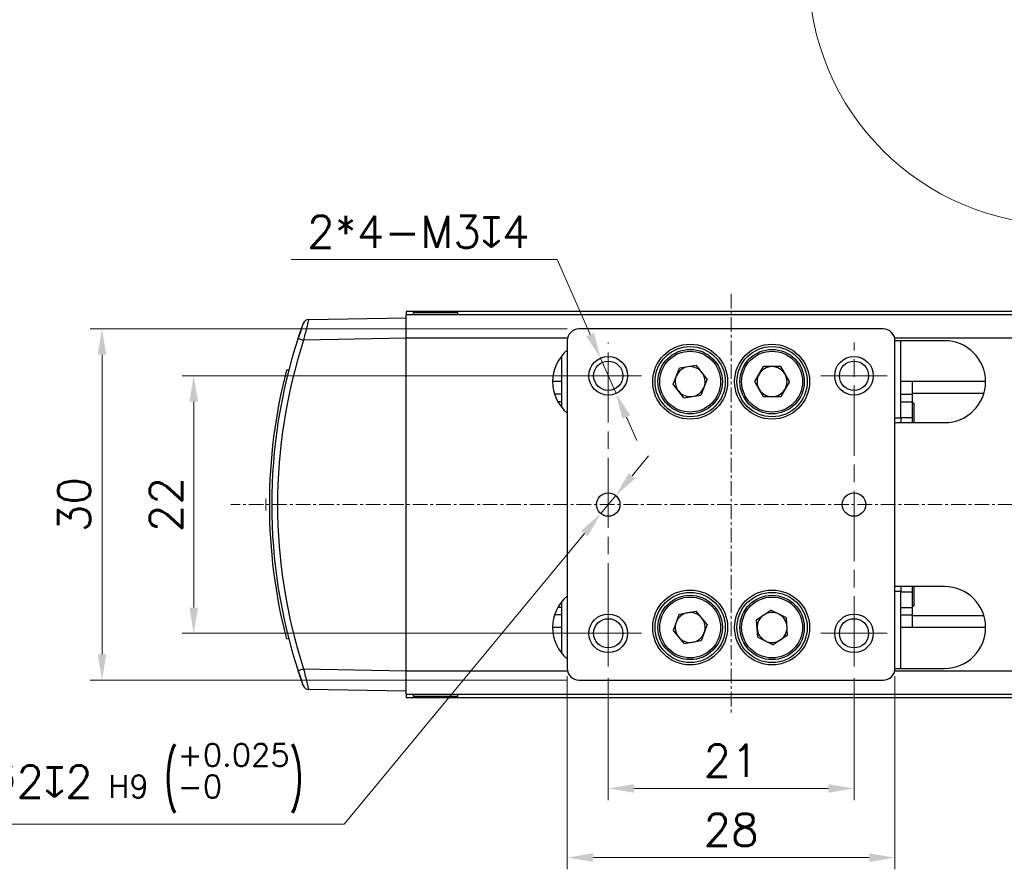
# Model space of a CAD drawing. Header units: inches. Extents: x 0 to 5766, y -2164 to 1330.
# Tile 91 of 210: x 3279 to 3363, y 224 to 297. Entities that reach past the tile are written whole.
import ezdxf

# ---------------------------------------------------------------- set-up
doc = ezdxf.new("R2010")
doc.units = ezdxf.units.IN
doc.header["$MEASUREMENT"] = 0
for name, pattern in [('AM_ISO08W050x2', [9, 6, -0.75, 1.5, -0.75]), ('CENTER', [2, 1.25, -0.25, 0.25, -0.25]), ('SLD-實線', [0])]:
    doc.linetypes.add(name, pattern=pattern)
for name, color, linetype, lineweight in [('AM_5', 3, 'Continuous', 15), ('AM_7', 4, 'CENTER', 15), ('AM_8', 1, 'Continuous', 15)]:
    doc.layers.add(name, color=color, linetype=linetype, lineweight=lineweight)
doc.styles.add('尺寸標註', font='romans.shx', dxfattribs={"bigfont": 'CHINESET.SHX'})
doc.dimstyles.new('複本(2) CNS2-1$0', dxfattribs={"dimtxt": 2.75, "dimasz": 2.2, "dimexe": 1, "dimexo": 1, "dimgap": 1, "dimtad": 1, "dimtoh": 1, "dimdsep": 46, "dimtxsty": '尺寸標註', "dimcen": 0, "dimclrd": 2, "dimclre": 2, "dimclrt": 3, "dimadec": 0, "dimazin": 2, "dimtp": 0.1, "dimtm": 0.1, "dimtfac": 0.71, "dimtmove": 0, "dimatfit": 0, "dimfxl": 0, "dimlwd": 13, "dimlwe": 13, "dimarcsym": 0})
doc.dimstyles.new('複本(2) CNS2-1$3', dxfattribs={"dimtxt": 2.75, "dimasz": 2.2, "dimexe": 1, "dimexo": 1, "dimgap": 1, "dimtad": 1, "dimtoh": 1, "dimdsep": 46, "dimtxsty": '尺寸標註', "dimcen": 0, "dimclrd": 2, "dimclre": 2, "dimclrt": 3, "dimadec": 0, "dimazin": 2, "dimtp": 0.1, "dimtm": 0.1, "dimtfac": 0.71, "dimtmove": 0, "dimatfit": 0, "dimfxl": 0, "dimlwd": 13, "dimlwe": 13, "dimarcsym": 0})

# ---------------------------------------------------------------- blocks, each defined once
blk = doc.blocks.new('*D300')
at = {"layer": 'AM_5', "color": 2, "lineweight": 13}
for p, q in [((3329.618, 240.729), (3329.618, 230.316)), ((3350.618, 240.729), (3350.618, 230.316)), ((3331.818, 231.316), (3348.418, 231.316))]:
    blk.add_line(p, q, dxfattribs=at)
at = {"layer": 'AM_5', "color": 2}
for points in [[(3331.818, 231.683), (3331.818, 230.95), (3329.618, 231.316)], [(3348.418, 231.683), (3348.418, 230.95), (3350.618, 231.316)]]:
    blk.add_solid(points, dxfattribs=at)
at = {"layer": 'Defpoints', "color": 0}
for p in [(3329.618, 241.729), (3350.618, 241.729), (3350.618, 231.316)]:
    blk.add_point(p, dxfattribs=at)
at = {"layer": 'AM_5', "color": 3, "insert": (3340.118, 233.691), "char_height": 2.75, "attachment_point": 5, "style": '尺寸標註'}
blk.add_mtext('21', dxfattribs=at)
blk = doc.blocks.new('*D301')
at = {"layer": 'AM_5', "color": 2, "lineweight": 13}
for p, q in [((3326.118, 240.917), (3326.118, 224.409)), ((3354.118, 240.917), (3354.118, 224.409)), ((3328.318, 225.409), (3351.918, 225.409))]:
    blk.add_line(p, q, dxfattribs=at)
at = {"layer": 'AM_5', "color": 2}
for points in [[(3328.318, 225.776), (3328.318, 225.042), (3326.118, 225.409)], [(3351.918, 225.776), (3351.918, 225.042), (3354.118, 225.409)]]:
    blk.add_solid(points, dxfattribs=at)
at = {"layer": 'Defpoints', "color": 0}
for p in [(3326.118, 241.917), (3354.118, 241.917), (3354.118, 225.409)]:
    blk.add_point(p, dxfattribs=at)
at = {"layer": 'AM_5', "color": 3, "insert": (3340.118, 227.784), "char_height": 2.75, "attachment_point": 5, "style": '尺寸標註'}
blk.add_mtext('28', dxfattribs=at)
blk = doc.blocks.new('*D348')
at = {"layer": 'AM_5', "color": 2, "lineweight": 13}
for p, q in [((3328.618, 266.567), (3293.197, 266.567)), ((3294.197, 264.367), (3294.197, 246.767)), ((3328.618, 244.567), (3293.197, 244.567))]:
    blk.add_line(p, q, dxfattribs=at)
at = {"layer": 'AM_5', "color": 2}
for points in [[(3293.831, 264.367), (3294.564, 264.367), (3294.197, 266.567)], [(3293.831, 246.767), (3294.564, 246.767), (3294.197, 244.567)]]:
    blk.add_solid(points, dxfattribs=at)
at = {"layer": 'Defpoints', "color": 0}
for p in [(3329.618, 266.567), (3294.197, 244.567), (3329.618, 244.567)]:
    blk.add_point(p, dxfattribs=at)
at = {"layer": 'AM_5', "color": 3, "insert": (3291.822, 255.567), "char_height": 2.75, "attachment_point": 5, "rotation": 90, "style": '尺寸標註'}
blk.add_mtext('22', dxfattribs=at)
blk = doc.blocks.new('*D302')
at = {"layer": 'AM_5', "color": 2, "lineweight": 13}
for p, q in [((3326.118, 270.567), (3285.36, 270.567)), ((3286.36, 242.767), (3286.36, 268.367)), ((3326.118, 240.567), (3285.36, 240.567))]:
    blk.add_line(p, q, dxfattribs=at)
at = {"layer": 'AM_5', "color": 2}
for points in [[(3285.993, 268.367), (3286.726, 268.367), (3286.36, 270.567)], [(3285.993, 242.767), (3286.726, 242.767), (3286.36, 240.567)]]:
    blk.add_solid(points, dxfattribs=at)
at = {"layer": 'Defpoints', "color": 0}
for p in [(3286.36, 270.567), (3327.118, 270.567), (3327.118, 240.567)]:
    blk.add_point(p, dxfattribs=at)
at = {"layer": 'AM_5', "color": 3, "insert": (3283.985, 255.567), "char_height": 2.75, "attachment_point": 5, "rotation": 90, "style": '尺寸標註'}
blk.add_mtext('30', dxfattribs=at)
blk = doc.blocks.new('*D303')
at = {"layer": 'AM_5', "color": 2, "lineweight": 13}
for p, q in [((3325.26, 276.49), (3302.522, 276.49)), ((3328.07, 270.092), (3325.26, 276.49)), ((3330.282, 265.056), (3328.955, 268.078)), ((3331.166, 263.042), (3332.051, 261.027))]:
    blk.add_line(p, q, dxfattribs=at)
at = {"layer": 'AM_5', "color": 2}
for points in [[(3328.406, 270.239), (3327.735, 269.944), (3328.955, 268.078)], [(3331.502, 263.189), (3330.831, 262.894), (3330.282, 265.056)]]:
    blk.add_solid(points, dxfattribs=at)
at = {"layer": 'Defpoints', "color": 0}
for p in [(3328.955, 268.078), (3330.282, 265.056)]:
    blk.add_point(p, dxfattribs=at)
at = {"layer": 'AM_5', "color": 3, "insert": (3313.391, 278.865), "char_height": 2.75, "attachment_point": 5, "style": '尺寸標註'}
blk.add_mtext('2*4-M3{\\Famgdt;x}4', dxfattribs=at)
blk = doc.blocks.new('*D304')
at = {"layer": 'AM_5', "color": 2, "lineweight": 13}
for p, q in [((3331.657, 258.034), (3333.058, 259.729)), ((3330.255, 256.338), (3328.981, 254.796)), ((3327.58, 253.1), (3307.048, 228.254)), ((3307.048, 228.254), (3264.536, 228.254))]:
    blk.add_line(p, q, dxfattribs=at)
at = {"layer": 'AM_5', "color": 2}
for points in [[(3331.374, 258.267), (3331.939, 257.8), (3330.255, 256.338)], [(3327.297, 253.334), (3327.863, 252.866), (3328.981, 254.796)]]:
    blk.add_solid(points, dxfattribs=at)
at = {"layer": 'Defpoints', "color": 0}
for p in [(3330.255, 256.338), (3328.981, 254.796)]:
    blk.add_point(p, dxfattribs=at)
at = {"layer": 'AM_5', "color": 3, "insert": (3285.292, 232.187), "char_height": 2.75, "attachment_point": 5, "style": '尺寸標註'}
blk.add_mtext('2*2-∅2{\\Famgdt|c136;x}2{}{\\H0.7x;\\C3; H9 {\\H2x;\\W0.5;(}\\S+0.025^ -0;{\\H2x;\\W0.5;)}}', dxfattribs=at)

msp = doc.modelspace()

# ---------------------------------------------------------------- linework, layer by layer
at = {"color": 7, "linetype": 'SLD-實線', "lineweight": 25}
for p, q in [((3425.362, 272.067), (3312.362, 272.067)), ((3312.362, 272.067), (3312.362, 271.767)), ((3312.362, 269.767), (3312.362, 271.767)), ((3425.362, 271.767), (3312.362, 271.767)), ((3312.962, 271.967), (3312.962, 271.767)), ((3312.962, 271.967), (3316.762, 271.967)), ((3316.762, 271.767), (3316.762, 271.967)), ((3304.02, 271.371), (3312.362, 271.517)), ((3353.118, 270.567), (3327.118, 270.567)), ((3312.362, 269.767), (3303.589, 269.614)), ((3312.362, 241.367), (3312.362, 269.767)), ((3326.118, 269.567), (3326.118, 241.567)), ((3354.118, 241.567), (3354.118, 269.567)), ((3358.362, 269.567), (3354.118, 269.567)), ((3354.618, 262.967), (3354.618, 269.567)), ((3325.618, 268.24), (3325.618, 263.894)), ((3302.118, 267.041), (3302.115, 267.04)), ((3302.328, 267.053), (3302.12, 267.05)), ((3335.157, 265.848), (3335.698, 267.223)), ((3337.159, 267.442), (3335.698, 267.223)), ((3338.08, 266.286), (3337.159, 267.442)), ((3342.14, 266.067), (3342.879, 267.347)), ((3344.357, 267.347), (3342.879, 267.347)), ((3345.096, 266.067), (3344.357, 267.347)), ((3325.618, 266.067), (3324.862, 266.067)), ((3338.08, 266.286), (3337.539, 264.91)), ((3342.879, 264.787), (3342.14, 266.067)), ((3345.096, 266.067), (3344.357, 264.787)), ((3361.862, 266.067), (3354.618, 266.067)), ((3355.618, 264.99), (3355.618, 266.067)), ((3336.077, 264.691), (3335.157, 265.848)), ((3301.831, 264.932), (3301.831, 264.932)), ((3336.077, 264.691), (3337.539, 264.91)), ((3342.879, 264.787), (3344.357, 264.787)), ((3354.618, 264.99), (3355.618, 264.99)), ((3354.618, 264.354), (3355.618, 264.354)), ((3355.618, 264.354), (3355.618, 264.99)), ((3355.618, 263.013), (3355.618, 264.354)), ((3355.718, 264.217), (3355.618, 264.217)), ((3355.718, 264.217), (3355.718, 262.567)), ((3354.118, 262.967), (3354.618, 262.967)), ((3354.118, 262.567), (3358.362, 262.567)), ((3354.618, 263.013), (3355.618, 263.013)), ((3354.618, 262.967), (3354.618, 262.567)), ((3355.618, 262.567), (3355.618, 263.013)), ((3300.665, 256.05), (3300.662, 256.05)), ((3301.1, 249.221), (3301.102, 249.221)), ((3358.362, 248.567), (3354.118, 248.567)), ((3354.618, 248.567), (3354.618, 248.167)), ((3355.618, 248.121), (3355.618, 248.567)), ((3355.718, 248.567), (3355.718, 246.917)), ((3354.118, 248.167), (3354.618, 248.167)), ((3354.618, 241.567), (3354.618, 248.167)), ((3354.618, 248.121), (3355.618, 248.121)), ((3355.618, 246.779), (3355.618, 248.121)), ((3325.618, 247.24), (3325.618, 242.894)), ((3342.293, 245.722), (3343.523, 246.542)), ((3344.848, 245.887), (3343.523, 246.542)), ((3354.618, 246.779), (3355.618, 246.779)), ((3355.618, 246.917), (3355.718, 246.917)), ((3355.618, 246.143), (3355.618, 246.779)), ((3335.667, 246.198), (3335.163, 244.808)), ((3335.667, 246.198), (3337.122, 246.456)), ((3338.074, 245.325), (3337.122, 246.456)), ((3342.388, 244.247), (3342.293, 245.722)), ((3344.943, 244.412), (3344.848, 245.887)), ((3354.618, 246.143), (3355.618, 246.143)), ((3355.618, 245.067), (3355.618, 246.143)), ((3325.618, 245.067), (3324.862, 245.067)), ((3338.074, 245.325), (3337.57, 243.936)), ((3361.862, 245.067), (3354.618, 245.067)), ((3302.328, 244.08), (3302.12, 244.084)), ((3335.163, 244.808), (3336.114, 243.677)), ((3342.388, 244.247), (3343.713, 243.592)), ((3344.943, 244.412), (3343.713, 243.592)), ((3337.57, 243.936), (3336.114, 243.677)), ((3303.589, 241.52), (3312.362, 241.367)), ((3354.118, 241.567), (3358.362, 241.567)), ((3303.293, 240.852), (3303.293, 240.852)), ((3312.362, 239.367), (3312.362, 241.367)), ((3327.118, 240.567), (3353.118, 240.567)), ((3312.362, 239.617), (3304.02, 239.762)), ((3312.362, 239.367), (3425.362, 239.367)), ((3312.362, 239.367), (3312.362, 239.067)), ((3425.362, 239.067), (3312.362, 239.067)), ((3312.962, 239.367), (3312.962, 239.167)), ((3316.762, 239.167), (3312.962, 239.167)), ((3316.762, 239.167), (3316.762, 239.367))]:
    msp.add_line(p, q, dxfattribs=at)
at = {"color": 8, "linetype": 'SLD-實線', "lineweight": 25}
for p, q in [((3326.138, 269.767), (3312.362, 269.767)), ((3382.626, 269.767), (3354.098, 269.767)), ((3361.716, 265.067), (3355.618, 265.067)), ((3325.618, 264.99), (3325.032, 264.99)), ((3325.618, 264.354), (3325.31, 264.354)), ((3325.618, 246.779), (3325.31, 246.779)), ((3325.618, 246.143), (3325.032, 246.143)), ((3361.716, 246.067), (3355.618, 246.067)), ((3312.362, 241.367), (3326.138, 241.367)), ((3354.098, 241.367), (3382.626, 241.367))]:
    msp.add_line(p, q, dxfattribs=at)
at = {"color": 7, "linetype": 'SLD-實線', "lineweight": 25}
for centre, radius in [((3336.618, 266.067), 3.2), ((3343.618, 266.067), 3.2), ((3336.618, 266.067), 3), ((3336.618, 266.067), 2.75), ((3336.618, 266.067), 2.6), ((3343.618, 266.067), 3), ((3343.618, 266.067), 2.75), ((3343.618, 266.067), 2.6), ((3329.618, 266.567), 1.65), ((3329.618, 266.567), 1.25), ((3350.618, 266.567), 1.65), ((3350.618, 266.567), 1.25), ((3329.618, 255.567), 1), ((3350.618, 255.567), 1), ((3336.618, 245.067), 3.2), ((3343.618, 245.067), 3.2), ((3336.618, 245.067), 3), ((3336.618, 245.067), 2.75), ((3336.618, 245.067), 2.6), ((3343.618, 245.067), 3), ((3343.618, 245.067), 2.75), ((3343.618, 245.067), 2.6), ((3329.618, 244.567), 1.65), ((3329.618, 244.567), 1.25), ((3350.618, 244.567), 1.65), ((3350.618, 244.567), 1.25)]:
    msp.add_circle(centre, radius, dxfattribs=at)
for centre, radius, start, end in [((3346.612, 255.567), 45.75, 160.23152, 161.91462), ((3304.029, 270.871), 0.5, 91, 160.23152), ((3327.118, 269.567), 1, 90, 180), ((3353.118, 269.567), 1, 0, 90), ((3346.612, 255.567), 45.75, 161.91462, 198.08538), ((3346.603, 255.567), 45.25, 161.91462, 198.08538), ((3310.476, 291.095), 22.558, 250.9745, 252.22344), ((3358.362, 266.067), 3.5, 270, 90), ((3328.362, 266.067), 3.5, 129.87286, 230.12714), ((3346.612, 255.567), 45.95, 165.52823, 194.47177), ((3336.618, 266.067), 1.28, 98.52221, 158.52221), ((3336.618, 266.067), 1.28, 38.52221, 98.52221), ((3336.618, 266.067), 1.28, 338.52221, 38.52221), ((3343.618, 266.067), 1.28, 90, 150), ((3343.618, 266.067), 1.28, 30, 90), ((3336.618, 266.067), 1.28, 158.52221, 218.52221), ((3343.618, 266.067), 1.28, 150, 210), ((3343.618, 266.067), 1.28, 330, 30), ((3336.618, 266.067), 1.28, 218.52221, 278.52221), ((3336.618, 266.067), 1.28, 278.52221, 338.52221), ((3343.618, 266.067), 1.28, 210, 270), ((3343.618, 266.067), 1.28, 270, 330), ((3358.362, 245.067), 3.5, 270, 90), ((3328.362, 245.067), 3.5, 129.87286, 230.12714), ((3336.618, 245.067), 1.28, 100.06948, 160.06948), ((3336.618, 245.067), 1.28, 40.06948, 100.06948), ((3336.618, 245.067), 1.28, 340.06948, 40.06948), ((3343.618, 245.067), 1.28, 123.68394, 183.68394), ((3343.618, 245.067), 1.28, 63.68394, 123.68394), ((3343.618, 245.067), 1.28, 3.68394, 63.68394), ((3336.618, 245.067), 1.28, 160.06948, 220.06948), ((3343.618, 245.067), 1.28, 183.68394, 243.68394), ((3343.618, 245.067), 1.28, 303.68394, 3.68394), ((3336.618, 245.067), 1.28, 220.06948, 280.06948), ((3336.618, 245.067), 1.28, 280.06948, 340.06948), ((3343.618, 245.067), 1.28, 243.68394, 303.68394), ((3310.476, 220.039), 22.558, 107.77656, 109.0255), ((3327.118, 241.567), 1, 180, 270), ((3353.118, 241.567), 1, 270, 0), ((3346.612, 255.567), 45.75, 198.08538, 199.76848), ((3304.029, 240.262), 0.5, 199.76848, 269)]:
    msp.add_arc(centre, radius, start, end, dxfattribs=at)
for points, knots in [([(3303.122, 269.769), (3303.162, 269.89), (3303.248, 270.149), (3303.371, 270.51), (3303.474, 270.804), (3303.544, 271.002), (3303.554, 271.028), (3303.558, 271.04)], [0, 0, 0, 0, 0.1878625, 0.4033855, 0.6061418, 0.8032081, 1, 1, 1, 1]), ([(3304.02, 271.371), (3304.015, 271.354), (3304.004, 271.319), (3303.933, 271.047), (3303.832, 270.641), (3303.711, 270.141), (3303.628, 269.781), (3303.589, 269.614)], [0, 0, 0, 0, 0.200588, 0.399903, 0.602485, 0.815419, 1, 1, 1, 1]), ([(3303.589, 241.52), (3303.637, 241.313), (3303.733, 240.897), (3303.867, 240.35), (3303.967, 239.956), (3304.013, 239.782), (3304.018, 239.767), (3304.02, 239.762)], [0, 0, 0, 0, 0.228462, 0.458369, 0.683803, 0.897275, 1, 1, 1, 1]), ([(3303.558, 240.093), (3303.557, 240.097), (3303.553, 240.107), (3303.507, 240.235), (3303.407, 240.521), (3303.27, 240.916), (3303.172, 241.215), (3303.122, 241.364)], [0, 0, 0, 0, 0.100712, 0.310835, 0.535429, 0.767557, 1, 1, 1, 1])]:
    msp.add_open_spline(points, degree=3, knots=knots, dxfattribs=at)
at = {"layer": 'AM_7'}
for p, q in [((3340.118, 273.567), (3340.118, 237.567)), ((3500.163, 255.567), (3297.362, 255.567))]:
    msp.add_line(p, q, dxfattribs=at)
at = {"layer": 'AM_7', "linetype": 'AM_ISO08W050x2'}
for p, q in [((3329.618, 244.567), (3329.618, 269.404)), ((3350.618, 241.729), (3350.618, 269.404)), ((3329.618, 266.567), (3326.781, 266.567)), ((3329.618, 266.567), (3332.456, 266.567)), ((3329.618, 266.567), (3329.618, 263.729)), ((3350.618, 266.567), (3347.781, 266.567)), ((3350.618, 266.567), (3353.456, 266.567)), ((3329.618, 244.567), (3326.781, 244.567)), ((3329.618, 244.567), (3332.456, 244.567)), ((3329.618, 244.567), (3329.618, 241.729)), ((3350.618, 244.567), (3347.781, 244.567)), ((3350.618, 244.567), (3353.456, 244.567))]:
    msp.add_line(p, q, dxfattribs=at)
at = {"layer": 'AM_8'}
msp.add_line((3300.362, 256.067), (3300.362, 255.067), dxfattribs=at)
msp.add_circle((3368.362, 301.105), 21.618, dxfattribs=at)

# ---------------------------------------------------------------- dimensions: what is measured, and where the dimension line sits
at = {"layer": 'AM_5'}
for p1, p2, text, override, picture, middle in [((3330.282, 265.056), (3328.955, 268.078), '2*4-M3{\\Famgdt;x}4', {"dimdec": 1}, '*D303', (3313.391, 276.49)), ((3330.255, 256.338), (3328.981, 254.796), '2*2-<>{\\Famgdt|c136;x}2{}{\\H0.7x;\\C3; H9 {\\H2x;\\W0.5;(}\\S+0.025^ -0;{\\H2x;\\W0.5;)}}', {"dimdec": 1, "dimpost": '', "dimtp": 0.1, "dimtm": 0.1, "dimtdec": 3, "dimtzin": 8}, '*D304', (3285.292, 228.254))]:
    dim = msp.add_diameter_dim_2p(p1=p1, p2=p2, text=text, dimstyle='複本(2) CNS2-1$3', override=override, dxfattribs=at)
    dim.commit()
    dim.dimension.update_dxf_attribs({"geometry": picture, "text_midpoint": middle, "dimtype": 163})
for base, p1, p2, picture, middle in [((3286.36, 270.567), (3327.118, 240.567), (3327.118, 270.567), '*D302', (3283.985, 255.567)), ((3294.197, 244.567), (3329.618, 266.567), (3329.618, 244.567), '*D348', (3291.822, 255.567))]:
    dim = msp.add_linear_dim(base=base, p1=p1, p2=p2, angle=90, dimstyle='複本(2) CNS2-1$0', override={"dimdec": 1}, dxfattribs=at)
    dim.commit()
    dim.dimension.update_dxf_attribs({"geometry": picture, "text_midpoint": middle})
for base, p1, p2, picture, middle in [((3354.118, 225.409), (3326.118, 241.917), (3354.118, 241.917), '*D301', (3340.118, 227.784)), ((3350.618, 231.316), (3329.618, 241.729), (3350.618, 241.729), '*D300', (3340.118, 233.691))]:
    dim = msp.add_linear_dim(base=base, p1=p1, p2=p2, dimstyle='複本(2) CNS2-1$0', override={"dimdec": 1}, dxfattribs=at)
    dim.commit()
    dim.dimension.update_dxf_attribs({"geometry": picture, "text_midpoint": middle})

doc.saveas('drawing.dxf')
